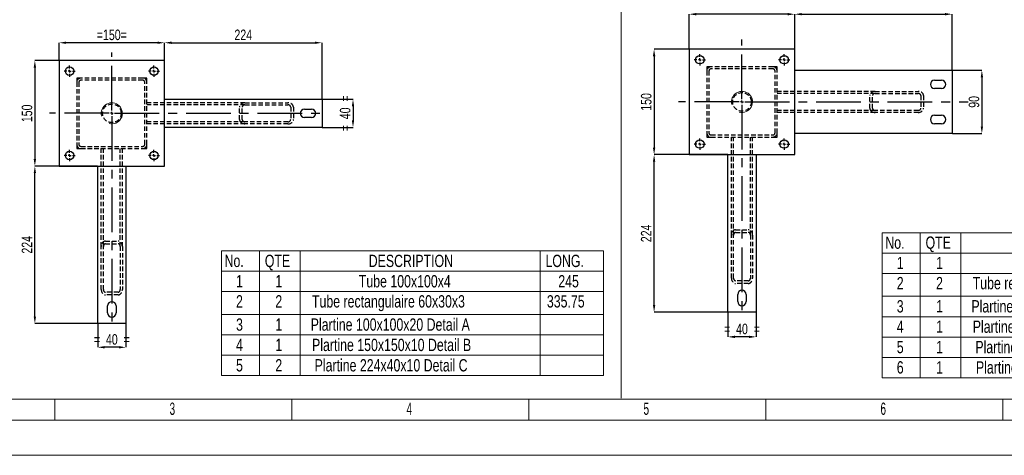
# Model space of a CAD drawing. Header units: millimetres. Extents: x 0 to 841, y 0 to 594.
# Tile 2 of 14: x 141 to 421, y 0 to 124. Entities that reach past the tile are written whole.
import ezdxf

# ---------------------------------------------------------------- set-up
doc = ezdxf.new("R2010")
doc.units = ezdxf.units.MM
doc.header["$PDSIZE"] = -1
doc.linetypes.add('CENTERX2', pattern=[20.32, 12.7, -2.54, 2.54, -2.54])
doc.linetypes.add('HIDDEN', pattern=[1.905, 1.27, -0.635])
for name, color, linetype in [('COTES', 1, 'Continuous'), ('NOTES', 6, 'Continuous'), ('TRAIT-MIXTES', 3, 'CENTERX2'), ('TRAIT-TIRET', 2, 'HIDDEN')]:
    doc.layers.add(name, color=color, linetype=linetype)
doc.layers.add('TRAIT-FORT', color=4, linetype='Continuous', lineweight=25)
doc.styles.add('SLDTEXTSTYLE0', font='TXT', dxfattribs={"width": 0.75})
doc.styles.add('SLDTEXTSTYLE1', font='TXT', dxfattribs={"width": 0.605})
doc.dimstyles.new('SLDDIMSTYLE0', dxfattribs={"dimtxt": 3, "dimasz": 2, "dimexe": 0, "dimexo": 0.0625, "dimgap": 0.75, "dimtad": 1, "dimlfac": 5, "dimrnd": 1e-09, "dimzin": 12, "dimdsep": 46, "dimtxsty": 'SLDTEXTSTYLE0', "dimsah": 1, "dimcen": 0.09, "dimadec": 0, "dimazin": 3, "dimtfac": 1, "dimtofl": 0, "dimtmove": 0, "dimatfit": 3, "dimfxl": 1, "dimfrac": 2, "dimtolj": 1, "dimtzin": 12, "dimarcsym": 0})
doc.dimstyles.new('SLDDIMSTYLE1', dxfattribs={"dimtxt": 3, "dimasz": 2, "dimexe": 0, "dimexo": 0.0625, "dimgap": 0.75, "dimtad": 1, "dimlfac": 5, "dimrnd": 1e-09, "dimzin": 12, "dimdsep": 46, "dimtxsty": 'SLDTEXTSTYLE0', "dimsah": 1, "dimcen": 0.09, "dimadec": 0, "dimazin": 3, "dimtfac": 1, "dimtmove": 0, "dimatfit": 0, "dimfxl": 1, "dimfrac": 2, "dimtolj": 1, "dimtzin": 12, "dimarcsym": 0})

# ---------------------------------------------------------------- blocks, each defined once
blk = doc.blocks.new('SW_TABLEANNOTATION_4')
at = {"color": 0, "linetype": 'Continuous', "lineweight": 18}
for p, q in [((0, 0), (0, -41.29)), ((108.68, 0), (0, 0)), ((10.8, 0), (10.8, -5.79)), ((22.36, 0), (22.36, -5.79)), ((90.65, 0), (90.65, -5.79)), ((108.68, -41.29), (108.68, 0)), ((0, -5.79), (108.68, -5.79)), ((10.8, -5.79), (10.8, -41.29)), ((22.36, -5.79), (22.36, -41.29)), ((90.65, -5.79), (90.65, -41.29)), ((0, -11.59), (108.68, -11.59)), ((0, -18.11), (108.68, -18.11)), ((0, -23.91), (108.68, -23.91)), ((0, -29.7), (108.68, -29.7)), ((0, -35.49), (108.68, -35.49)), ((0, -41.29), (108.68, -41.29))]:
    blk.add_line(p, q, dxfattribs=at)
at = {"color": 0, "linetype": 'Continuous', "lineweight": 18, "char_height": 3.5, "attachment_point": 1, "style": 'SLDTEXTSTYLE0'}
for s, insert in [('No.', (0.85, -1.09)), ('QTE', (12.3, -1.09)), ('DESCRIPTION', (41.86, -1.09)), ('LONG.', (92.15, -1.09)), ('1', (4.11, -6.88)), ('1', (15.29, -6.88)), ('Tube 100x100x4', (39.04, -6.88)), ('245', (95.79, -6.88)), ('2', (4.11, -12.6)), ('2', (15.29, -12.6)), ('Tube rectangulaire 60x30x3', (25.71, -12.6)), ('335.75', (92.55, -12.6)), ('3', (4.11, -19.2)), ('1', (15.29, -19.2)), ('Plartine 100x100x20 Detail A', (25.35, -19.2)), ('4', (4.11, -24.99)), ('1', (15.29, -24.99)), ('Plartine 150x150x10 Detail B', (25.73, -24.99)), ('5', (4.11, -30.79)), ('1', (15.29, -30.79)), ('Plartine 224x40x10 Detail C', (26.47, -30.79)), ('Plartine 224x90x10 Detail D', (26.63, -36.58)), ('6', (4.11, -36.58)), ('1', (15.29, -36.58))]:
    blk.add_mtext(s, dxfattribs=dict(at, insert=insert))
blk = doc.blocks.new('SW_TABLEANNOTATION_5')
at = {"color": 0, "linetype": 'Continuous', "lineweight": 18}
for p, q in [((0, 0), (0, -35.49)), ((108.68, 0), (0, 0)), ((10.8, 0), (10.8, -5.79)), ((22.36, 0), (22.36, -5.79)), ((90.65, 0), (90.65, -5.79)), ((108.68, -35.49), (108.68, 0)), ((0, -5.79), (108.68, -5.79)), ((10.8, -5.79), (10.8, -35.49)), ((22.36, -5.79), (22.36, -35.49)), ((90.65, -5.79), (90.65, -35.49)), ((0, -11.59), (108.68, -11.59)), ((0, -18.11), (108.68, -18.11)), ((0, -23.91), (108.68, -23.91)), ((0, -29.7), (108.68, -29.7)), ((0, -35.49), (108.68, -35.49))]:
    blk.add_line(p, q, dxfattribs=at)
at = {"color": 0, "linetype": 'Continuous', "lineweight": 18, "char_height": 3.5, "attachment_point": 1, "style": 'SLDTEXTSTYLE0'}
for s, insert in [('No.', (0.85, -1.09)), ('QTE', (12.3, -1.09)), ('DESCRIPTION', (41.86, -1.09)), ('LONG.', (92.15, -1.09)), ('1', (4.11, -6.88)), ('1', (15.29, -6.88)), ('Tube 100x100x4', (39.04, -6.88)), ('245', (95.79, -6.88)), ('2', (4.11, -12.6)), ('2', (15.29, -12.6)), ('Tube rectangulaire 60x30x3', (25.71, -12.6)), ('335.75', (92.55, -12.6)), ('3', (4.11, -19.2)), ('1', (15.29, -19.2)), ('Plartine 100x100x20 Detail A', (25.35, -19.2)), ('4', (4.11, -24.99)), ('1', (15.29, -24.99)), ('Plartine 150x150x10 Detail B', (25.73, -24.99)), ('5', (4.11, -30.79)), ('2', (15.29, -30.79)), ('Plartine 224x40x10 Detail C', (26.47, -30.79))]:
    blk.add_mtext(s, dxfattribs=dict(at, insert=insert))
blk = doc.blocks.new('_D_53')
at = {"layer": 'COTES', "color": 0, "lineweight": -2, "transparency": 16777216}
for p, q in [((152.04, 112.29), (152.04, 117.31)), ((180.04, 117.31), (154.04, 117.31)), ((182.04, 112.29), (182.04, 117.31))]:
    blk.add_line(p, q, dxfattribs=at)
at = {"layer": 'COTES', "color": 0, "transparency": 16777216}
for points in [[(154.04, 117.64), (154.04, 116.98), (152.04, 117.31)], [(180.04, 117.64), (180.04, 116.98), (182.04, 117.31)]]:
    blk.add_solid(points, dxfattribs=at)
at = {"layer": 'Defpoints', "color": 0, "transparency": 16777216}
for p in [(152.04, 117.31), (152.04, 112.23), (182.04, 112.23)]:
    blk.add_point(p, dxfattribs=at)
at = {"layer": 'COTES', "color": 0, "transparency": 16777216, "insert": (167.04, 121.06), "char_height": 3, "attachment_point": 2, "style": 'SLDTEXTSTYLE0'}
blk.add_mtext('\\A1;=150=', dxfattribs=at)
blk = doc.blocks.new('_D_54')
at = {"layer": 'COTES', "color": 0, "lineweight": -2, "transparency": 16777216}
for p, q in [((151.98, 112.23), (145.15, 112.23)), ((145.15, 110.23), (145.15, 84.23)), ((151.98, 82.23), (145.15, 82.23))]:
    blk.add_line(p, q, dxfattribs=at)
at = {"layer": 'COTES', "color": 0, "transparency": 16777216}
for points in [[(144.81, 110.23), (145.48, 110.23), (145.15, 112.23)], [(144.81, 84.23), (145.48, 84.23), (145.15, 82.23)]]:
    blk.add_solid(points, dxfattribs=at)
at = {"layer": 'Defpoints', "color": 0, "transparency": 16777216}
for p in [(152.04, 112.23), (145.15, 82.23), (152.04, 82.23)]:
    blk.add_point(p, dxfattribs=at)
at = {"layer": 'COTES', "color": 0, "transparency": 16777216, "insert": (141.4, 97.23), "char_height": 3, "attachment_point": 2, "rotation": 90, "style": 'SLDTEXTSTYLE0'}
blk.add_mtext('\\A1;150', dxfattribs=at)
blk = doc.blocks.new('_D_55')
at = {"layer": 'COTES', "color": 0, "lineweight": -2, "transparency": 16777216}
for p, q in [((182.04, 101.29), (182.04, 117.31)), ((184.04, 117.31), (224.84, 117.31)), ((226.84, 101.29), (226.84, 117.31))]:
    blk.add_line(p, q, dxfattribs=at)
at = {"layer": 'COTES', "color": 0, "transparency": 16777216}
for points in [[(184.04, 117.64), (184.04, 116.98), (182.04, 117.31)], [(224.84, 117.64), (224.84, 116.98), (226.84, 117.31)]]:
    blk.add_solid(points, dxfattribs=at)
at = {"layer": 'Defpoints', "color": 0, "transparency": 16777216}
for p in [(226.84, 117.31), (182.04, 101.23), (226.84, 101.23)]:
    blk.add_point(p, dxfattribs=at)
at = {"layer": 'COTES', "color": 0, "transparency": 16777216, "insert": (204.44, 121.06), "char_height": 3, "attachment_point": 2, "style": 'SLDTEXTSTYLE0'}
blk.add_mtext('\\A1;224', dxfattribs=at)
blk = doc.blocks.new('_D_56')
at = {"layer": 'COTES', "color": 0, "lineweight": -2, "transparency": 16777216}
for p, q in [((162.98, 82.23), (145.15, 82.23)), ((145.15, 39.43), (145.15, 80.23)), ((162.98, 37.43), (145.15, 37.43))]:
    blk.add_line(p, q, dxfattribs=at)
at = {"layer": 'COTES', "color": 0, "transparency": 16777216}
for points in [[(144.81, 80.23), (145.48, 80.23), (145.15, 82.23)], [(144.81, 39.43), (145.48, 39.43), (145.15, 37.43)]]:
    blk.add_solid(points, dxfattribs=at)
at = {"layer": 'Defpoints', "color": 0, "transparency": 16777216}
for p in [(145.15, 82.23), (163.04, 82.23), (163.04, 37.43)]:
    blk.add_point(p, dxfattribs=at)
at = {"layer": 'COTES', "color": 0, "transparency": 16777216, "insert": (141.4, 59.83), "char_height": 3, "attachment_point": 2, "rotation": 90, "style": 'SLDTEXTSTYLE0'}
blk.add_mtext('\\A1;224', dxfattribs=at)
blk = doc.blocks.new('_D_57')
at = {"layer": 'COTES', "color": 0, "lineweight": -2, "transparency": 16777216}
for p, q in [((163.04, 37.37), (163.04, 30.67)), ((171.04, 37.37), (171.04, 30.67)), ((169.04, 30.67), (165.04, 30.67))]:
    blk.add_line(p, q, dxfattribs=at)
at = {"layer": 'COTES', "color": 0, "transparency": 16777216}
for points in [[(165.04, 31.01), (165.04, 30.34), (163.04, 30.67)], [(169.04, 31.01), (169.04, 30.34), (171.04, 30.67)]]:
    blk.add_solid(points, dxfattribs=at)
at = {"layer": 'Defpoints', "color": 0, "transparency": 16777216}
for p in [(163.04, 37.43), (171.04, 37.43), (163.04, 30.67)]:
    blk.add_point(p, dxfattribs=at)
at = {"layer": 'COTES', "color": 0, "transparency": 16777216, "insert": (167.04, 34.42), "char_height": 3, "attachment_point": 2, "style": 'SLDTEXTSTYLE0'}
blk.add_mtext('\\A1;=  40  =', dxfattribs=at)
blk = doc.blocks.new('_D_58')
at = {"layer": 'COTES', "color": 0, "lineweight": -2, "transparency": 16777216}
for p, q in [((226.9, 101.23), (235.66, 101.23)), ((235.66, 99.23), (235.66, 95.23)), ((226.9, 93.23), (235.66, 93.23))]:
    blk.add_line(p, q, dxfattribs=at)
at = {"layer": 'COTES', "color": 0, "transparency": 16777216}
for points in [[(235.33, 99.23), (235.99, 99.23), (235.66, 101.23)], [(235.33, 95.23), (235.99, 95.23), (235.66, 93.23)]]:
    blk.add_solid(points, dxfattribs=at)
at = {"layer": 'Defpoints', "color": 0, "transparency": 16777216}
for p in [(226.84, 101.23), (226.84, 93.23), (235.66, 93.23)]:
    blk.add_point(p, dxfattribs=at)
at = {"layer": 'COTES', "color": 0, "transparency": 16777216, "insert": (231.91, 97.23), "char_height": 3, "attachment_point": 2, "rotation": 90, "style": 'SLDTEXTSTYLE0'}
blk.add_mtext('\\A1;=  40  =', dxfattribs=at)
blk = doc.blocks.new('SW_CENTERMARKSYMBOL_47')
at = {"layer": 'TRAIT-MIXTES', "color": 0}
for p, q in [((0, 0.8), (0, 17.28)), ((-0.8, 0), (-17.77, 0)), ((0, 0), (-0.4, 0)), ((0, 0), (0, 0.4)), ((0, 0), (0, -0.4)), ((0, 0), (0.4, 0)), ((0.8, 0), (61.21, 0)), ((0, -0.8), (0, -61.38))]:
    blk.add_line(p, q, dxfattribs=at)
blk = doc.blocks.new('SW_CENTERMARKSYMBOL_48')
at = {"layer": 'TRAIT-MIXTES', "color": 0}
for p, q in [((-0.8, 0), (-1.6, 0)), ((0, 0), (-0.4, 0)), ((0, 0.8), (0, 1.6)), ((0, 0), (0, 0.4)), ((0, 0), (0, -0.4)), ((0, 0), (0.4, 0)), ((0.8, 0), (1.6, 0)), ((0, -0.8), (0, -1.6))]:
    blk.add_line(p, q, dxfattribs=at)
blk = doc.blocks.new('SW_CENTERMARKSYMBOL_49')
at = {"layer": 'TRAIT-MIXTES', "color": 0}
for p, q in [((-0.8, 0), (-1.6, 0)), ((0, 0), (-0.4, 0)), ((0, 0.8), (0, 1.6)), ((0, 0), (0, 0.4)), ((0, 0), (0, -0.4)), ((0, 0), (0.4, 0)), ((0.8, 0), (1.6, 0)), ((0, -0.8), (0, -1.6))]:
    blk.add_line(p, q, dxfattribs=at)
blk = doc.blocks.new('SW_CENTERMARKSYMBOL_50')
at = {"layer": 'TRAIT-MIXTES', "color": 0}
for p, q in [((-0.8, 0), (-1.6, 0)), ((0, 0), (-0.4, 0)), ((0, 0.8), (0, 1.6)), ((0, 0), (0, 0.4)), ((0, 0), (0, -0.4)), ((0, 0), (0.4, 0)), ((0.8, 0), (1.6, 0)), ((0, -0.8), (0, -1.6))]:
    blk.add_line(p, q, dxfattribs=at)
blk = doc.blocks.new('SW_CENTERMARKSYMBOL_51')
at = {"layer": 'TRAIT-MIXTES', "color": 0}
for p, q in [((-0.8, 0), (-1.6, 0)), ((0, 0), (-0.4, 0)), ((0, 0.8), (0, 1.6)), ((0, 0), (0, 0.4)), ((0, 0), (0, -0.4)), ((0, 0), (0.4, 0)), ((0.8, 0), (1.6, 0)), ((0, -0.8), (0, -1.6))]:
    blk.add_line(p, q, dxfattribs=at)
blk = doc.blocks.new('_D_59')
at = {"layer": 'COTES', "color": 0, "lineweight": -2, "transparency": 16777216}
for p, q in [((331.26, 115.48), (321.32, 115.48)), ((321.32, 113.48), (321.32, 87.48)), ((331.26, 85.48), (321.32, 85.48))]:
    blk.add_line(p, q, dxfattribs=at)
at = {"layer": 'COTES', "color": 0, "transparency": 16777216}
for points in [[(320.99, 113.48), (321.66, 113.48), (321.32, 115.48)], [(320.99, 87.48), (321.66, 87.48), (321.32, 85.48)]]:
    blk.add_solid(points, dxfattribs=at)
at = {"layer": 'Defpoints', "color": 0, "transparency": 16777216}
for p in [(331.32, 115.48), (321.32, 85.48), (331.32, 85.48)]:
    blk.add_point(p, dxfattribs=at)
at = {"layer": 'COTES', "color": 0, "transparency": 16777216, "insert": (317.57, 100.48), "char_height": 3, "attachment_point": 2, "rotation": 90, "style": 'SLDTEXTSTYLE0'}
blk.add_mtext('\\A1;150', dxfattribs=at)
blk = doc.blocks.new('_D_60')
at = {"layer": 'COTES', "color": 0, "lineweight": -2, "transparency": 16777216}
for p, q in [((342.26, 85.48), (321.32, 85.48)), ((321.32, 42.68), (321.32, 83.48)), ((342.26, 40.68), (321.32, 40.68))]:
    blk.add_line(p, q, dxfattribs=at)
at = {"layer": 'COTES', "color": 0, "transparency": 16777216}
for points in [[(320.99, 83.48), (321.66, 83.48), (321.32, 85.48)], [(320.99, 42.68), (321.66, 42.68), (321.32, 40.68)]]:
    blk.add_solid(points, dxfattribs=at)
at = {"layer": 'Defpoints', "color": 0, "transparency": 16777216}
for p in [(321.32, 85.48), (342.32, 85.48), (342.32, 40.68)]:
    blk.add_point(p, dxfattribs=at)
at = {"layer": 'COTES', "color": 0, "transparency": 16777216, "insert": (317.57, 63.08), "char_height": 3, "attachment_point": 2, "rotation": 90, "style": 'SLDTEXTSTYLE0'}
blk.add_mtext('\\A1;224', dxfattribs=at)
blk = doc.blocks.new('_D_61')
at = {"layer": 'COTES', "color": 0, "lineweight": -2, "transparency": 16777216}
for p, q in [((331.32, 115.54), (331.32, 125.43)), ((359.32, 125.43), (333.32, 125.43)), ((361.32, 115.54), (361.32, 125.43))]:
    blk.add_line(p, q, dxfattribs=at)
at = {"layer": 'COTES', "color": 0, "transparency": 16777216}
for points in [[(333.32, 125.77), (333.32, 125.1), (331.32, 125.43)], [(359.32, 125.77), (359.32, 125.1), (361.32, 125.43)]]:
    blk.add_solid(points, dxfattribs=at)
at = {"layer": 'Defpoints', "color": 0, "transparency": 16777216}
for p in [(331.32, 125.43), (331.32, 115.48), (361.32, 115.48)]:
    blk.add_point(p, dxfattribs=at)
at = {"layer": 'COTES', "color": 0, "transparency": 16777216, "insert": (346.32, 129.18), "char_height": 3, "attachment_point": 2, "style": 'SLDTEXTSTYLE0'}
blk.add_mtext('\\A1;150', dxfattribs=at)
blk = doc.blocks.new('_D_62')
at = {"layer": 'COTES', "color": 0, "lineweight": -2, "transparency": 16777216}
for p, q in [((361.32, 109.54), (361.32, 125.43)), ((363.32, 125.43), (404.12, 125.43)), ((406.12, 109.54), (406.12, 125.43))]:
    blk.add_line(p, q, dxfattribs=at)
at = {"layer": 'COTES', "color": 0, "transparency": 16777216}
for points in [[(363.32, 125.77), (363.32, 125.1), (361.32, 125.43)], [(404.12, 125.77), (404.12, 125.1), (406.12, 125.43)]]:
    blk.add_solid(points, dxfattribs=at)
at = {"layer": 'Defpoints', "color": 0, "transparency": 16777216}
for p in [(406.12, 125.43), (361.32, 109.48), (406.12, 109.48)]:
    blk.add_point(p, dxfattribs=at)
at = {"layer": 'COTES', "color": 0, "transparency": 16777216, "insert": (383.72, 129.18), "char_height": 3, "attachment_point": 2, "style": 'SLDTEXTSTYLE0'}
blk.add_mtext('\\A1;224', dxfattribs=at)
blk = doc.blocks.new('_D_63')
at = {"layer": 'COTES', "color": 0, "lineweight": -2, "transparency": 16777216}
for p, q in [((406.18, 109.48), (414.57, 109.48)), ((414.57, 107.48), (414.57, 93.48)), ((406.18, 91.48), (414.57, 91.48))]:
    blk.add_line(p, q, dxfattribs=at)
at = {"layer": 'COTES', "color": 0, "transparency": 16777216}
for points in [[(414.24, 107.48), (414.9, 107.48), (414.57, 109.48)], [(414.24, 93.48), (414.9, 93.48), (414.57, 91.48)]]:
    blk.add_solid(points, dxfattribs=at)
at = {"layer": 'Defpoints', "color": 0, "transparency": 16777216}
for p in [(406.12, 109.48), (406.12, 91.48), (414.57, 91.48)]:
    blk.add_point(p, dxfattribs=at)
at = {"layer": 'COTES', "color": 0, "transparency": 16777216, "insert": (410.82, 100.48), "char_height": 3, "attachment_point": 2, "rotation": 90, "style": 'SLDTEXTSTYLE0'}
blk.add_mtext('\\A1;90', dxfattribs=at)
blk = doc.blocks.new('_D_64')
at = {"layer": 'COTES', "color": 0, "lineweight": -2, "transparency": 16777216}
for p, q in [((342.32, 40.62), (342.32, 33.64)), ((350.32, 40.62), (350.32, 33.64)), ((348.32, 33.64), (344.32, 33.64))]:
    blk.add_line(p, q, dxfattribs=at)
at = {"layer": 'COTES', "color": 0, "transparency": 16777216}
for points in [[(344.32, 33.97), (344.32, 33.3), (342.32, 33.64)], [(348.32, 33.97), (348.32, 33.3), (350.32, 33.64)]]:
    blk.add_solid(points, dxfattribs=at)
at = {"layer": 'Defpoints', "color": 0, "transparency": 16777216}
for p in [(342.32, 40.68), (350.32, 40.68), (342.32, 33.64)]:
    blk.add_point(p, dxfattribs=at)
at = {"layer": 'COTES', "color": 0, "transparency": 16777216, "insert": (346.32, 37.39), "char_height": 3, "attachment_point": 2, "style": 'SLDTEXTSTYLE0'}
blk.add_mtext('\\A1;=  40  =', dxfattribs=at)
blk = doc.blocks.new('SW_CENTERMARKSYMBOL_57')
at = {"layer": 'TRAIT-MIXTES', "color": 0}
for p, q in [((0, 0.8), (0, 17.73)), ((-0.8, 0), (-18.06, 0)), ((0, 0), (-0.4, 0)), ((0, 0), (0, 0.4)), ((0, 0), (0, -0.4)), ((0, 0), (0.4, 0)), ((0.8, 0), (64.35, 0)), ((0, -0.8), (0, -61.25))]:
    blk.add_line(p, q, dxfattribs=at)
blk = doc.blocks.new('SW_CENTERMARKSYMBOL_58')
at = {"layer": 'TRAIT-MIXTES', "color": 0}
for p, q in [((-0.8, 0), (-1.6, 0)), ((0, 0), (-0.4, 0)), ((0, 0.8), (0, 1.6)), ((0, 0), (0, 0.4)), ((0, 0), (0, -0.4)), ((0, 0), (0.4, 0)), ((0.8, 0), (1.6, 0)), ((0, -0.8), (0, -1.6))]:
    blk.add_line(p, q, dxfattribs=at)
blk = doc.blocks.new('SW_CENTERMARKSYMBOL_59')
at = {"layer": 'TRAIT-MIXTES', "color": 0}
for p, q in [((-0.8, 0), (-1.6, 0)), ((0, 0), (-0.4, 0)), ((0, 0.8), (0, 1.6)), ((0, 0), (0, 0.4)), ((0, 0), (0, -0.4)), ((0, 0), (0.4, 0)), ((0.8, 0), (1.6, 0)), ((0, -0.8), (0, -1.6))]:
    blk.add_line(p, q, dxfattribs=at)
blk = doc.blocks.new('SW_CENTERMARKSYMBOL_60')
at = {"layer": 'TRAIT-MIXTES', "color": 0}
for p, q in [((-0.8, 0), (-1.6, 0)), ((0, 0), (-0.4, 0)), ((0, 0.8), (0, 1.6)), ((0, 0), (0, 0.4)), ((0, 0), (0, -0.4)), ((0, 0), (0.4, 0)), ((0.8, 0), (1.6, 0)), ((0, -0.8), (0, -1.6))]:
    blk.add_line(p, q, dxfattribs=at)
blk = doc.blocks.new('SW_CENTERMARKSYMBOL_61')
at = {"layer": 'TRAIT-MIXTES', "color": 0}
for p, q in [((-0.8, 0), (-1.6, 0)), ((0, 0), (-0.4, 0)), ((0, 0.8), (0, 1.6)), ((0, 0), (0, 0.4)), ((0, 0), (0, -0.4)), ((0, 0), (0.4, 0)), ((0.8, 0), (1.6, 0)), ((0, -0.8), (0, -1.6))]:
    blk.add_line(p, q, dxfattribs=at)

msp = doc.modelspace()

# ---------------------------------------------------------------- linework, layer by layer
at = {"lineweight": 18}
for p, q in [((311.987, 312.1982), (311.987, 16.2394)), ((16.001, 15.9431), (825.001, 15.9431)), ((150.8344, 9.9431), (150.8344, 15.9431)), ((218.2511, 9.9431), (218.2511, 15.9431)), ((285.6678, 9.9431), (285.6678, 15.9431)), ((469.001, 15.9431), (291.001, 15.9431)), ((353.0845, 9.9431), (353.0845, 15.9431)), ((420.5012, 9.9431), (420.5012, 15.9431)), ((831.001, 9.9431), (10.001, 9.9431)), ((841.001, -0.0569), (0.001, -0.0569))]:
    msp.add_line(p, q, dxfattribs=at)
for centre in [(346.3219, 100.4798), (167.0413, 97.2318)]:
    msp.add_arc(centre, 3, 255, 195, dxfattribs=at)
at = {"layer": 'TRAIT-FORT', "lineweight": 25}
for p, q in [((331.3219, 115.4798), (331.3219, 85.4798)), ((361.3219, 115.4798), (331.3219, 115.4798)), ((361.3219, 85.4798), (361.3219, 115.4798)), ((152.0413, 112.2318), (152.0413, 82.2318)), ((182.0413, 112.2318), (152.0413, 112.2318)), ((182.0413, 82.2318), (182.0413, 112.2318)), ((361.3219, 109.4798), (406.1219, 109.4798)), ((361.3219, 91.4798), (361.3219, 109.4798)), ((406.1219, 109.4798), (406.1219, 91.4798)), ((401.1219, 106.6798), (403.1219, 106.6798)), ((403.1219, 104.2798), (401.1219, 104.2798)), ((182.0413, 93.2318), (182.0413, 101.2318)), ((182.0413, 101.2318), (226.8413, 101.2318)), ((226.8413, 101.2318), (226.8413, 93.2318)), ((221.8413, 98.4318), (223.8413, 98.4318)), ((223.8413, 96.0318), (221.8413, 96.0318)), ((401.1219, 96.6798), (403.1219, 96.6798)), ((226.8413, 93.2318), (182.0413, 93.2318)), ((403.1219, 94.2798), (401.1219, 94.2798)), ((406.1219, 91.4798), (361.3219, 91.4798)), ((331.3219, 85.4798), (361.3219, 85.4798)), ((342.3219, 85.4798), (350.3219, 85.4798)), ((342.3219, 40.6798), (342.3219, 85.4798)), ((350.3219, 85.4798), (350.3219, 40.6798)), ((152.0413, 82.2318), (182.0413, 82.2318)), ((163.0413, 82.2318), (171.0413, 82.2318)), ((163.0413, 37.4318), (163.0413, 82.2318)), ((171.0413, 82.2318), (171.0413, 37.4318)), ((345.1219, 43.6798), (345.1219, 45.6798)), ((347.5219, 45.6798), (347.5219, 43.6798)), ((165.8413, 40.4318), (165.8413, 42.4318)), ((168.2413, 42.4318), (168.2413, 40.4318)), ((350.3219, 40.6798), (342.3219, 40.6798)), ((171.0413, 37.4318), (163.0413, 37.4318))]:
    msp.add_line(p, q, dxfattribs=at)
for centre in [(334.3219, 112.4798), (358.3219, 112.4798), (155.0413, 109.2318), (179.0413, 109.2318), (334.3219, 88.4798), (358.3219, 88.4798), (155.0413, 85.2318), (179.0413, 85.2318)]:
    msp.add_circle(centre, 1.2, dxfattribs=at)
for centre, start, end in [((401.1219, 105.4798), 90, 270), ((403.1219, 105.4798), 270, 90), ((221.8413, 97.2318), 90, 270), ((223.8413, 97.2318), 270, 90), ((401.1219, 95.4798), 90, 270), ((403.1219, 95.4798), 270, 90), ((346.3219, 45.6798), 0, 180), ((167.0413, 42.4318), 0, 180), ((346.3219, 43.6798), 180, 0), ((167.0413, 40.4318), 180, 0)]:
    msp.add_arc(centre, 1.2, start, end, dxfattribs=at)
at = {"layer": 'TRAIT-TIRET'}
for p, q in [((337.5219, 110.4798), (336.3219, 110.4798)), ((336.3219, 110.4798), (336.3219, 109.2798)), ((336.3219, 109.2798), (336.3219, 91.6798)), ((336.9219, 109.2798), (336.9219, 91.6798)), ((355.1219, 110.4798), (337.5219, 110.4798)), ((355.1219, 109.8798), (337.5219, 109.8798)), ((356.3219, 110.4798), (355.1219, 110.4798)), ((355.7219, 91.6798), (355.7219, 109.2798)), ((356.3219, 109.2798), (356.3219, 110.4798)), ((356.3219, 91.6798), (356.3219, 109.2798)), ((158.2413, 107.2318), (157.0413, 107.2318)), ((157.0413, 107.2318), (157.0413, 106.0318)), ((175.8413, 107.2318), (158.2413, 107.2318)), ((175.8413, 106.6318), (158.2413, 106.6318)), ((177.0413, 107.2318), (175.8413, 107.2318)), ((177.0413, 106.0318), (177.0413, 107.2318)), ((157.0413, 106.0318), (157.0413, 88.4318)), ((157.6413, 106.0318), (157.6413, 88.4318)), ((176.4413, 88.4318), (176.4413, 106.0318)), ((177.0413, 88.4318), (177.0413, 106.0318)), ((384.2027, 103.4798), (356.3219, 103.4798)), ((384.2027, 102.8798), (356.3219, 102.8798)), ((382.6729, 98.6798), (382.6729, 102.2798)), ((383.4378, 98.6798), (383.4378, 102.2798)), ((384.2027, 103.4798), (396.4411, 103.4798)), ((384.2027, 102.8798), (396.4411, 102.8798)), ((397.206, 102.2798), (397.206, 98.6798)), ((397.9709, 102.2798), (397.9709, 98.6798)), ((204.9221, 100.2318), (177.0413, 100.2318)), ((204.9221, 99.6318), (177.0413, 99.6318)), ((203.3923, 95.4318), (203.3923, 99.0318)), ((204.1572, 95.4318), (204.1572, 99.0318)), ((204.9221, 100.2318), (217.1605, 100.2318)), ((204.9221, 99.6318), (217.1605, 99.6318)), ((217.9254, 99.0318), (217.9254, 95.4318)), ((218.6903, 99.0318), (218.6903, 95.4318)), ((384.2027, 98.0798), (356.3219, 98.0798)), ((396.4411, 98.0798), (384.2027, 98.0798)), ((384.2027, 97.4798), (356.3219, 97.4798)), ((396.4411, 97.4798), (384.2027, 97.4798)), ((204.9221, 94.8318), (177.0413, 94.8318)), ((204.9221, 94.2318), (177.0413, 94.2318)), ((217.1605, 94.8318), (204.9221, 94.8318)), ((217.1605, 94.2318), (204.9221, 94.2318)), ((336.3219, 91.6798), (336.3219, 90.4798)), ((336.3219, 90.4798), (337.5219, 90.4798)), ((337.5219, 91.0798), (355.1219, 91.0798)), ((337.5219, 90.4798), (355.1219, 90.4798)), ((343.3219, 62.5991), (343.3219, 90.4798)), ((343.9219, 62.5991), (343.9219, 90.4798)), ((348.7219, 62.5991), (348.7219, 90.4798)), ((349.3219, 62.5991), (349.3219, 90.4798)), ((355.1219, 90.4798), (356.3219, 90.4798)), ((356.3219, 90.4798), (356.3219, 91.6798)), ((157.0413, 88.4318), (157.0413, 87.2318)), ((157.0413, 87.2318), (158.2413, 87.2318)), ((158.2413, 87.8318), (175.8413, 87.8318)), ((158.2413, 87.2318), (175.8413, 87.2318)), ((164.0413, 59.351), (164.0413, 87.2318)), ((164.6413, 59.351), (164.6413, 87.2318)), ((169.4413, 59.351), (169.4413, 87.2318)), ((170.0413, 59.351), (170.0413, 87.2318)), ((175.8413, 87.2318), (177.0413, 87.2318)), ((177.0413, 87.2318), (177.0413, 88.4318)), ((343.3219, 50.3606), (343.3219, 62.5991)), ((343.9219, 50.3606), (343.9219, 62.5991)), ((344.5219, 64.1289), (348.1219, 64.1289)), ((344.5219, 63.364), (348.1219, 63.364)), ((348.7219, 62.5991), (348.7219, 50.3606)), ((349.3219, 62.5991), (349.3219, 50.3606)), ((164.0413, 47.1126), (164.0413, 59.351)), ((164.6413, 47.1126), (164.6413, 59.351)), ((165.2413, 60.8808), (168.8413, 60.8808)), ((165.2413, 60.1159), (168.8413, 60.1159)), ((169.4413, 59.351), (169.4413, 47.1126)), ((170.0413, 59.351), (170.0413, 47.1126)), ((348.1219, 49.5957), (344.5219, 49.5957)), ((348.1219, 48.8308), (344.5219, 48.8308)), ((168.8413, 46.3477), (165.2413, 46.3477)), ((168.8413, 45.5828), (165.2413, 45.5828))]:
    msp.add_line(p, q, dxfattribs=at)
for centre in [(346.3219, 100.4798), (167.0413, 97.2318)]:
    msp.add_circle(centre, 2.65, dxfattribs=at)
for centre, radius, start, end in [((337.5219, 109.2798), 1.2, 90, 180), ((337.5219, 109.2798), 0.6, 90, 180), ((355.1219, 109.2798), 1.2, 0, 90), ((355.1219, 109.2798), 0.6, 0, 90), ((158.2413, 106.0318), 1.2, 90, 180), ((158.2413, 106.0318), 0.6, 90, 180), ((175.8413, 106.0318), 1.2, 0, 90), ((175.8413, 106.0318), 0.6, 0, 90), ((337.5219, 91.6798), 1.2, 180, 270), ((337.5219, 91.6798), 0.6, 180, 270), ((355.1219, 91.6798), 0.6, 270, 0), ((355.1219, 91.6798), 1.2, 270, 0), ((158.2413, 88.4318), 1.2, 180, 270), ((158.2413, 88.4318), 0.6, 180, 270), ((175.8413, 88.4318), 1.2, 270, 0), ((175.8413, 88.4318), 0.6, 270, 0)]:
    msp.add_arc(centre, radius, start, end, dxfattribs=at)
for centre, major_axis, start_param, end_param in [((384.2027, 102.2798), (-1.5298, 0), 4.71238898, 6.28318531), ((384.2027, 102.2798), (-0.7649, 0), 4.71238898, 6.28318531), ((396.4411, 102.2798), (-1.5298, 0), 3.14159265, 4.71238898), ((396.4411, 102.2798), (-0.7649, 0), 3.14159265, 4.71238898), ((204.9221, 99.0318), (-1.5298, 0), 4.71238898, 6.28318531), ((204.9221, 99.0318), (-0.7649, 0), 4.71238898, 6.28318531), ((217.1605, 99.0318), (-1.5298, 0), 3.14159265, 4.71238898), ((217.1605, 99.0318), (-0.7649, 0), 3.14159265, 4.71238898), ((384.2027, 98.6798), (-1.5298, 0), 0, 1.57079633), ((384.2027, 98.6798), (-0.7649, 0), 0, 1.57079633), ((396.4411, 98.6798), (-0.7649, 0), 1.57079633, 3.14159265), ((396.4411, 98.6798), (-1.5298, 0), 1.57079633, 3.14159265), ((204.9221, 95.4318), (-1.5298, 0), 0, 1.57079633), ((204.9221, 95.4318), (-0.7649, 0), 0, 1.57079633), ((217.1605, 95.4318), (-0.7649, 0), 1.57079633, 3.14159265), ((217.1605, 95.4318), (-1.5298, 0), 1.57079633, 3.14159265), ((344.5219, 62.5991), (0, 1.5298), 0, 1.57079633), ((344.5219, 62.5991), (0, 0.7649), 0, 1.57079633), ((348.1219, 62.5991), (0, 1.5298), 4.71238898, 6.28318531), ((348.1219, 62.5991), (0, 0.7649), 4.71238898, 6.28318531), ((165.2413, 59.351), (0, 1.5298), 0, 1.57079633), ((165.2413, 59.351), (0, 0.7649), 0, 1.57079633), ((168.8413, 59.351), (0, 1.5298), 4.71238898, 6.28318531), ((168.8413, 59.351), (0, 0.7649), 4.71238898, 6.28318531), ((344.5219, 50.3606), (0, 1.5298), 1.57079633, 3.14159265), ((344.5219, 50.3606), (0, 0.7649), 1.57079633, 3.14159265), ((348.1219, 50.3606), (0, 1.5298), 3.14159265, 4.71238898), ((348.1219, 50.3606), (0, 0.7649), 3.14159265, 4.71238898), ((165.2413, 47.1126), (0, 1.5298), 1.57079633, 3.14159265), ((165.2413, 47.1126), (0, 0.7649), 1.57079633, 3.14159265), ((168.8413, 47.1126), (0, 0.7649), 3.14159265, 4.71238898), ((168.8413, 47.1126), (0, 1.5298), 3.14159265, 4.71238898)]:
    msp.add_ellipse(centre, major_axis=major_axis, ratio=0.78441559, start_param=start_param, end_param=end_param, dxfattribs=at)

# ---------------------------------------------------------------- block references
at = {"lineweight": 18}
for name, p in [('SW_TABLEANNOTATION_4', (386.2518, 63.2794)), ('SW_TABLEANNOTATION_5', (198.2725, 58.0897))]:
    msp.add_blockref(name, p, dxfattribs=at)
at = {"layer": 'TRAIT-MIXTES'}
for name, p in [('SW_CENTERMARKSYMBOL_57', (346.3219, 100.4798)), ('SW_CENTERMARKSYMBOL_47', (167.0413, 97.2318)), ('SW_CENTERMARKSYMBOL_58', (334.3219, 112.4798)), ('SW_CENTERMARKSYMBOL_59', (358.3219, 112.4798)), ('SW_CENTERMARKSYMBOL_48', (155.0413, 109.2318)), ('SW_CENTERMARKSYMBOL_49', (179.0413, 109.2318)), ('SW_CENTERMARKSYMBOL_61', (334.3219, 88.4798)), ('SW_CENTERMARKSYMBOL_60', (358.3219, 88.4798)), ('SW_CENTERMARKSYMBOL_51', (155.0413, 85.2318)), ('SW_CENTERMARKSYMBOL_50', (179.0413, 85.2318))]:
    msp.add_blockref(name, p, dxfattribs=at)

# ---------------------------------------------------------------- texts
at = {"layer": 'NOTES', "char_height": 3.5, "attachment_point": 1, "style": 'SLDTEXTSTYLE1'}
for s, insert in [('3', (183.4761, 14.9437)), ('4', (250.8928, 14.9437)), ('5', (318.3095, 14.9437)), ('6', (385.7262, 14.9437))]:
    msp.add_mtext(s, dxfattribs=dict(at, insert=insert))

# ---------------------------------------------------------------- dimensions: what is measured, and where the dimension line sits
at = {"layer": 'COTES'}
for base, p1, p2, picture, middle in [((331.3219, 125.4345), (361.3219, 115.4798), (331.3219, 115.4798), '_D_61', (346.3219, 125.4345)), ((406.1219, 125.4345), (361.3219, 109.4798), (406.1219, 109.4798), '_D_62', (383.7219, 125.4345)), ((226.8413, 117.3108), (182.0413, 101.2318), (226.8413, 101.2318), '_D_55', (204.4413, 117.3108))]:
    dim = msp.add_linear_dim(base=base, p1=p1, p2=p2, dimstyle='SLDDIMSTYLE0', dxfattribs=at)
    dim.commit()
    dim.dimension.update_dxf_attribs({"geometry": picture, "text_midpoint": middle, "dimtype": 160})
for base, p1, p2, text, dimstyle, picture, middle in [((152.0413, 117.3108), (182.0413, 112.2318), (152.0413, 112.2318), '=<>=', 'SLDDIMSTYLE0', '_D_53', (167.0413, 117.3108)), ((342.3219, 33.6376), (350.3219, 40.6798), (342.3219, 40.6798), '=  <>  =', 'SLDDIMSTYLE1', '_D_64', (346.3219, 33.6376)), ((163.0413, 30.6748), (171.0413, 37.4318), (163.0413, 37.4318), '=  <>  =', 'SLDDIMSTYLE1', '_D_57', (167.0413, 30.6748))]:
    dim = msp.add_linear_dim(base=base, p1=p1, p2=p2, text=text, dimstyle=dimstyle, dxfattribs=at)
    dim.commit()
    dim.dimension.update_dxf_attribs({"geometry": picture, "text_midpoint": middle, "dimtype": 160})
for base, p1, p2, picture, middle in [((321.3219, 85.4798), (331.3219, 115.4798), (331.3219, 85.4798), '_D_59', (321.3219, 100.4798)), ((145.1465, 82.2318), (152.0413, 112.2318), (152.0413, 82.2318), '_D_54', (145.1465, 97.2318)), ((414.5686, 91.4798), (406.1219, 109.4798), (406.1219, 91.4798), '_D_63', (414.5686, 100.4798)), ((321.3219, 85.4798), (342.3219, 40.6798), (342.3219, 85.4798), '_D_60', (321.3219, 63.0798)), ((145.1465, 82.2318), (163.0413, 37.4318), (163.0413, 82.2318), '_D_56', (145.1465, 59.8318))]:
    dim = msp.add_linear_dim(base=base, p1=p1, p2=p2, angle=90, dimstyle='SLDDIMSTYLE0', dxfattribs=at)
    dim.commit()
    dim.dimension.update_dxf_attribs({"geometry": picture, "text_midpoint": middle, "dimtype": 160})
dim = msp.add_linear_dim(base=(235.6608, 93.2318), p1=(226.8413, 101.2318), p2=(226.8413, 93.2318), angle=90, text='=  <>  =', dimstyle='SLDDIMSTYLE1', dxfattribs=at)
dim.commit()
dim.dimension.update_dxf_attribs({"geometry": '_D_58', "text_midpoint": (235.6608, 97.2318), "dimtype": 160})

doc.saveas('drawing.dxf')
